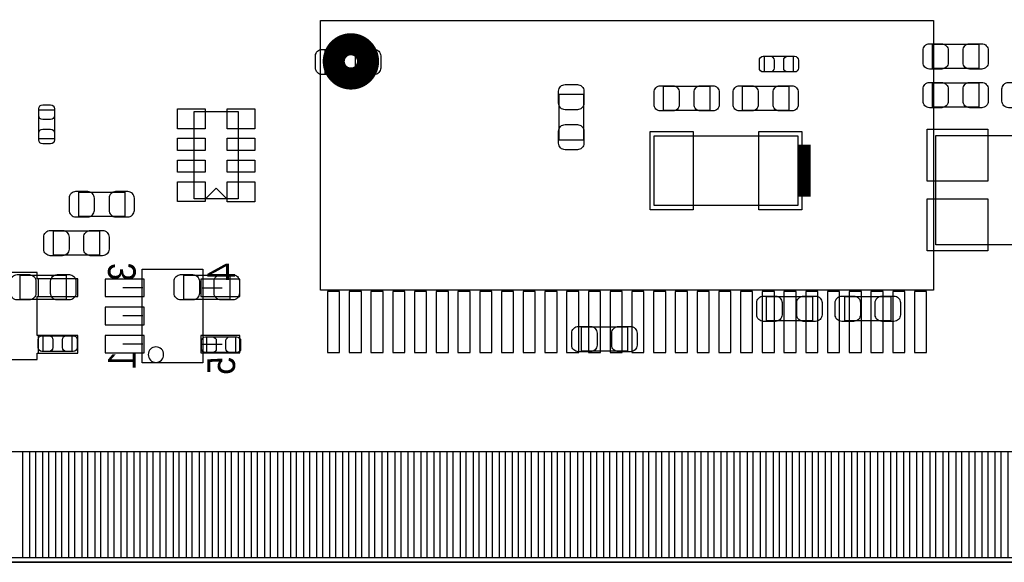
# Model space of a CAD drawing. Extents: x 7.2 to 74.8, y 34 to 67.
# Tile 4 of 7: x 39.7 to 62.3, y 34 to 46.5. Entities that reach past the tile are written whole.
import ezdxf
from ezdxf.enums import TextEntityAlignment as Align

# ---------------------------------------------------------------- set-up
doc = ezdxf.new("R2010")
doc.units = 0
for name, color, linetype in [('BG_OUTLINE', 3, 'CONTINUOUS'), ('PG_ASSEMBLY_BOTTOM', 140, 'CONTINUOUS'), ('PG_ASSEMBLY_TOP', 140, 'CONTINUOUS'), ('PIN_BOTTOM', 2, 'CONTINUOUS'), ('PIN_TOP', 160, 'CONTINUOUS')]:
    doc.layers.add(name, color=color, linetype=linetype)

msp = doc.modelspace()

# ---------------------------------------------------------------- linework, layer by layer
at = {"layer": 'BG_OUTLINE'}
msp.add_lwpolyline([(74.799952, 55.992776, 0.414214), (72.800972, 53.993796, 0.414214), (74.799952, 51.994816), (74.799952, 33.993836), (23.949152, 33.993836), (23.949152, 37.493956, 0.414214), (23.451312, 37.994336, 0.414214), (22.950932, 37.493956), (22.950932, 33.993836), (7.200392, 33.993836), (7.200392, 51.994816, 0.414214), (9.199372, 53.993796, 0.414214), (7.200392, 55.992776), (7.199884, 66.987928), (74.799952, 66.987928)], format="xyb", close=True, dxfattribs=at)
at = {"layer": 'PG_ASSEMBLY_BOTTOM'}
for points in [[(60.66917, 46.45787), (60.66917, 40.25773), (46.56963, 40.25773), (46.56963, 46.45787)], [(42.069512, 41.950132), (41.009316, 41.950132), (41.009316, 42.509948), (42.069512, 42.509948)], [(38.808152, 40.661336), (38.808152, 40.514016), (37.875972, 40.514016), (37.875972, 40.107616), (38.808152, 40.107616), (38.808152, 39.863776), (37.875972, 39.863776), (37.875972, 39.457376), (38.808152, 39.457376), (38.808152, 39.211758), (37.875972, 39.211758), (37.875972, 38.807136), (38.808152, 38.807136), (38.808152, 38.659816), (40.057832, 38.659816), (40.057832, 38.807136), (40.990012, 38.807136), (40.990012, 39.213536), (40.057832, 39.213536), (40.057832, 40.107616), (40.990012, 40.107616), (40.990012, 40.514016), (40.057832, 40.514016), (40.057832, 40.661336)]]:
    msp.add_lwpolyline(points, close=True, dxfattribs=at)
at = {"layer": 'PG_ASSEMBLY_BOTTOM', "const_width": 0.508}
msp.add_lwpolyline([(47.663608, 45.5168, 1), (46.875192, 45.5168, 1), (47.663608, 45.5168)], format="xyb", dxfattribs=at)
at = {"layer": 'PG_ASSEMBLY_BOTTOM'}
for points in [[(42.466768, 38.585394), (42.466768, 40.735504), (43.866816, 40.735504), (43.866816, 38.585394), (42.466768, 38.585394)], [(42.480992, 40.310816), (42.023792, 40.310816)], [(43.852592, 40.310816), (44.309792, 40.310816)], [(42.480992, 39.660576), (42.023792, 39.660576)], [(42.480992, 39.010336), (42.023792, 39.010336)], [(43.852592, 39.010336), (44.309792, 39.010336)]]:
    msp.add_lwpolyline(points, dxfattribs=at)
msp.add_lwpolyline([(42.963592, 38.771576, 1), (42.607992, 38.771576, 1), (42.963592, 38.771576)], format="xyb", dxfattribs=at)
at = {"layer": 'PG_ASSEMBLY_TOP'}
for points in [[(46.675802, 45.224192), (46.675802, 45.784008), (47.735998, 45.784008), (47.735998, 45.224192)], [(60.645802, 45.351192), (60.645802, 45.911008), (61.705998, 45.911008), (61.705998, 45.351192)], [(56.781954, 45.273214), (56.781954, 45.633386), (57.441846, 45.633386), (57.441846, 45.273214)], [(55.521098, 44.945808), (55.521098, 44.385992), (54.460902, 44.385992), (54.460902, 44.945808)], [(56.277002, 44.385992), (56.277002, 44.945808), (57.337198, 44.945808), (57.337198, 44.385992)], [(60.645802, 44.462192), (60.645802, 45.022008), (61.705998, 45.022008), (61.705998, 44.462192)], [(52.056792, 44.764198), (52.616608, 44.764198), (52.616608, 43.704002), (52.056792, 43.704002)], [(40.451786, 43.739054), (40.091614, 43.739054), (40.091614, 44.398946), (40.451786, 44.398946)], [(44.6786, 42.3545), (43.6626, 42.3545), (43.6626, 44.3611), (44.6786, 44.3611)], [(57.5437, 43.8023), (57.5437, 42.2021), (54.2417, 42.2021), (54.2417, 43.8023)], [(63.9191, 43.815), (63.9191, 41.3004), (60.7187, 41.3004), (60.7187, 43.815)], [(40.426894, 41.057068), (40.426894, 41.616884), (41.48709, 41.616884), (41.48709, 41.057068)], [(39.664894, 40.041068), (39.664894, 40.600884), (40.72509, 40.600884), (40.72509, 40.041068)], [(43.424094, 40.041068), (43.424094, 40.600884), (44.48429, 40.600884), (44.48429, 40.041068)], [(57.883298, 40.107108), (57.883298, 39.547292), (56.823102, 39.547292), (56.823102, 40.107108)], [(58.626502, 39.547292), (58.626502, 40.107108), (59.686698, 40.107108), (59.686698, 39.547292)], [(52.568602, 38.848792), (52.568602, 39.408608), (53.628798, 39.408608), (53.628798, 38.848792)], [(40.855138, 39.205662), (40.855138, 38.84549), (40.195246, 38.84549), (40.195246, 39.205662)], [(44.614338, 39.180262), (44.614338, 38.82009), (43.954446, 38.82009), (43.954446, 39.180262)]]:
    msp.add_lwpolyline(points, close=True, dxfattribs=at)
at = {"layer": 'PG_ASSEMBLY_TOP', "const_width": 0.29972}
msp.add_lwpolyline([(57.69356, 42.40276), (57.69356, 43.60164)], dxfattribs=at)
at = {"layer": 'PG_ASSEMBLY_TOP'}
for points in [[(44.1706, 42.60342), (43.9166, 42.34942)], [(44.1706, 42.60342), (44.4246, 42.34942)], [(23.949152, 33.993836), (74.80046, 33.994344)]]:
    msp.add_lwpolyline(points, dxfattribs=at)
at = {"layer": 'PIN_BOTTOM'}
for points in [[(40.939466, 41.939972), (41.219374, 41.939972, 0.414846), (41.369488, 42.090086), (41.369488, 42.369994, 0.414846), (41.219374, 42.520108), (40.939466, 42.520108, 0.414846), (40.789352, 42.369994), (40.789352, 42.090086, 0.414846)], [(42.139362, 42.520108), (41.859454, 42.520108, 0.414846), (41.70934, 42.369994), (41.70934, 42.090086, 0.414846), (41.859454, 41.939972), (42.139362, 41.939972, 0.414846), (42.289476, 42.090086), (42.289476, 42.369994, 0.414846)]]:
    msp.add_lwpolyline(points, format="xyb", close=True, dxfattribs=at)
for points in [[(40.990012, 40.514016), (40.075612, 40.514016), (40.075612, 40.107616), (40.990012, 40.107616)], [(41.617011, 40.110791), (42.516933, 40.110791), (42.516933, 40.510841), (41.617011, 40.510841)], [(43.816651, 40.110791), (44.716573, 40.110791), (44.716573, 40.510841), (43.816651, 40.510841)], [(47.010828, 40.2209), (46.731428, 40.2209), (46.731428, 38.8239), (47.010828, 38.8239)], [(47.5107, 40.2209), (47.2313, 40.2209), (47.2313, 38.8239), (47.5107, 38.8239)], [(48.010572, 40.2209), (47.731172, 40.2209), (47.731172, 38.8239), (48.010572, 38.8239)], [(48.510444, 40.2209), (48.231044, 40.2209), (48.231044, 38.8239), (48.510444, 38.8239)], [(49.010316, 40.2209), (48.730916, 40.2209), (48.730916, 38.8239), (49.010316, 38.8239)], [(49.510188, 40.2209), (49.230788, 40.2209), (49.230788, 38.8239), (49.510188, 38.8239)], [(50.01006, 40.2209), (49.73066, 40.2209), (49.73066, 38.8239), (50.01006, 38.8239)], [(50.509932, 40.2209), (50.230532, 40.2209), (50.230532, 38.8239), (50.509932, 38.8239)], [(51.009804, 40.2209), (50.730404, 40.2209), (50.730404, 38.8239), (51.009804, 38.8239)], [(51.509676, 40.2209), (51.230276, 40.2209), (51.230276, 38.8239), (51.509676, 38.8239)], [(52.009548, 40.2209), (51.730148, 40.2209), (51.730148, 38.8239), (52.009548, 38.8239)], [(52.50942, 40.2209), (52.23002, 40.2209), (52.23002, 38.8239), (52.50942, 38.8239)], [(53.009292, 40.2209), (52.729892, 40.2209), (52.729892, 38.8239), (53.009292, 38.8239)], [(53.509164, 40.2209), (53.229764, 40.2209), (53.229764, 38.8239), (53.509164, 38.8239)], [(54.009036, 40.2209), (53.729636, 40.2209), (53.729636, 38.8239), (54.009036, 38.8239)], [(54.508908, 40.2209), (54.229508, 40.2209), (54.229508, 38.8239), (54.508908, 38.8239)], [(55.00878, 40.2209), (54.72938, 40.2209), (54.72938, 38.8239), (55.00878, 38.8239)], [(55.508652, 40.2209), (55.229252, 40.2209), (55.229252, 38.8239), (55.508652, 38.8239)], [(56.008524, 40.2209), (55.729124, 40.2209), (55.729124, 38.8239), (56.008524, 38.8239)], [(56.508396, 40.2209), (56.228996, 40.2209), (56.228996, 38.8239), (56.508396, 38.8239)], [(57.008268, 40.2209), (56.728868, 40.2209), (56.728868, 38.8239), (57.008268, 38.8239)], [(57.50814, 40.2209), (57.22874, 40.2209), (57.22874, 38.8239), (57.50814, 38.8239)], [(58.008012, 40.2209), (57.728612, 40.2209), (57.728612, 38.8239), (58.008012, 38.8239)], [(58.507884, 40.2209), (58.228484, 40.2209), (58.228484, 38.8239), (58.507884, 38.8239)], [(59.007756, 40.2209), (58.728356, 40.2209), (58.728356, 38.8239), (59.007756, 38.8239)], [(59.507628, 40.2209), (59.228228, 40.2209), (59.228228, 38.8239), (59.507628, 38.8239)], [(60.0075, 40.2209), (59.7281, 40.2209), (59.7281, 38.8239), (60.0075, 38.8239)], [(60.507372, 40.2209), (60.227972, 40.2209), (60.227972, 38.8239), (60.507372, 38.8239)], [(41.617011, 39.460551), (42.516933, 39.460551), (42.516933, 39.860601), (41.617011, 39.860601)], [(40.990012, 39.213536), (40.075612, 39.213536), (40.075612, 38.807136), (40.990012, 38.807136)], [(41.617011, 38.810311), (42.516933, 38.810311), (42.516933, 39.210361), (41.617011, 39.210361)], [(43.816651, 38.810311), (44.716573, 38.810311), (44.716573, 39.210361), (43.816651, 39.210361)], [(39.421816, 34.09442), (39.421816, 36.54425), (39.879016, 36.54425), (39.879016, 34.09442)], [(40.021764, 34.09442), (40.021764, 36.54425), (40.478964, 36.54425), (40.478964, 34.09442)], [(40.621712, 34.09442), (40.621712, 36.54425), (41.078912, 36.54425), (41.078912, 34.09442)], [(41.221914, 34.09442), (41.221914, 36.54425), (41.679114, 36.54425), (41.679114, 34.09442)], [(41.821862, 34.09442), (41.821862, 36.54425), (42.279062, 36.54425), (42.279062, 34.09442)], [(42.42181, 34.09442), (42.42181, 36.54425), (42.87901, 36.54425), (42.87901, 34.09442)], [(43.021758, 34.09442), (43.021758, 36.54425), (43.478958, 36.54425), (43.478958, 34.09442)], [(43.621706, 34.09442), (43.621706, 36.54425), (44.078906, 36.54425), (44.078906, 34.09442)], [(44.221908, 34.09442), (44.221908, 36.54425), (44.679108, 36.54425), (44.679108, 34.09442)], [(44.821856, 34.09442), (44.821856, 36.54425), (45.279056, 36.54425), (45.279056, 34.09442)], [(45.421804, 34.09442), (45.421804, 36.54425), (45.879004, 36.54425), (45.879004, 34.09442)], [(46.021752, 34.09442), (46.021752, 36.54425), (46.478952, 36.54425), (46.478952, 34.09442)], [(46.6217, 34.09442), (46.6217, 36.54425), (47.0789, 36.54425), (47.0789, 34.09442)], [(47.221902, 34.09442), (47.221902, 36.54425), (47.679102, 36.54425), (47.679102, 34.09442)], [(47.82185, 34.09442), (47.82185, 36.54425), (48.27905, 36.54425), (48.27905, 34.09442)], [(48.421798, 34.09442), (48.421798, 36.54425), (48.878998, 36.54425), (48.878998, 34.09442)], [(49.021746, 34.09442), (49.021746, 36.54425), (49.478946, 36.54425), (49.478946, 34.09442)], [(49.621694, 34.09442), (49.621694, 36.54425), (50.078894, 36.54425), (50.078894, 34.09442)], [(50.221896, 34.09442), (50.221896, 36.54425), (50.679096, 36.54425), (50.679096, 34.09442)], [(50.821844, 34.09442), (50.821844, 36.54425), (51.279044, 36.54425), (51.279044, 34.09442)], [(51.421792, 34.09442), (51.421792, 36.54425), (51.878992, 36.54425), (51.878992, 34.09442)], [(52.02174, 34.09442), (52.02174, 36.54425), (52.47894, 36.54425), (52.47894, 34.09442)], [(52.621688, 34.09442), (52.621688, 36.54425), (53.078888, 36.54425), (53.078888, 34.09442)], [(53.22189, 34.09442), (53.22189, 36.54425), (53.67909, 36.54425), (53.67909, 34.09442)], [(53.821838, 34.09442), (53.821838, 36.54425), (54.279038, 36.54425), (54.279038, 34.09442)], [(54.421786, 34.09442), (54.421786, 36.54425), (54.878986, 36.54425), (54.878986, 34.09442)], [(55.021734, 34.09442), (55.021734, 36.54425), (55.478934, 36.54425), (55.478934, 34.09442)], [(55.621682, 34.09442), (55.621682, 36.54425), (56.078882, 36.54425), (56.078882, 34.09442)], [(56.221884, 34.09442), (56.221884, 36.54425), (56.679084, 36.54425), (56.679084, 34.09442)], [(56.821832, 34.09442), (56.821832, 36.54425), (57.279032, 36.54425), (57.279032, 34.09442)], [(57.42178, 34.09442), (57.42178, 36.54425), (57.87898, 36.54425), (57.87898, 34.09442)], [(58.021728, 34.09442), (58.021728, 36.54425), (58.478928, 36.54425), (58.478928, 34.09442)], [(58.621676, 34.09442), (58.621676, 36.54425), (59.078876, 36.54425), (59.078876, 34.09442)], [(59.221878, 34.09442), (59.221878, 36.54425), (59.679078, 36.54425), (59.679078, 34.09442)], [(59.821826, 34.09442), (59.821826, 36.54425), (60.279026, 36.54425), (60.279026, 34.09442)], [(60.421774, 34.09442), (60.421774, 36.54425), (60.878974, 36.54425), (60.878974, 34.09442)], [(61.021722, 34.09442), (61.021722, 36.54425), (61.478922, 36.54425), (61.478922, 34.09442)], [(61.62167, 34.09442), (61.62167, 36.54425), (62.07887, 36.54425), (62.07887, 34.09442)], [(62.221872, 34.09442), (62.221872, 36.54425), (62.679072, 36.54425), (62.679072, 34.09442)]]:
    msp.add_lwpolyline(points, close=True, dxfattribs=at)
at = {"layer": 'PIN_TOP'}
for points in [[(46.605952, 45.794168), (46.88586, 45.794168, -0.414846), (47.035974, 45.644054), (47.035974, 45.364146, -0.414846), (46.88586, 45.214032), (46.605952, 45.214032, -0.414846), (46.455838, 45.364146), (46.455838, 45.644054, -0.414846)], [(47.805848, 45.214032), (47.52594, 45.214032, -0.414846), (47.375826, 45.364146), (47.375826, 45.644054, -0.414846), (47.52594, 45.794168), (47.805848, 45.794168, -0.414846), (47.955962, 45.644054), (47.955962, 45.364146, -0.414846)], [(60.575952, 45.921168), (60.85586, 45.921168, -0.414846), (61.005974, 45.771054), (61.005974, 45.491146, -0.414846), (60.85586, 45.341032), (60.575952, 45.341032, -0.414846), (60.425838, 45.491146), (60.425838, 45.771054, -0.414846)], [(61.775848, 45.341032), (61.49594, 45.341032, -0.414846), (61.345826, 45.491146), (61.345826, 45.771054, -0.414846), (61.49594, 45.921168), (61.775848, 45.921168, -0.414846), (61.925962, 45.771054), (61.925962, 45.491146, -0.414846)], [(56.751982, 45.633386), (56.912002, 45.633386, -0.413587), (57.001918, 45.543216), (57.001918, 45.363384, -0.413587), (56.912002, 45.273214), (56.751982, 45.273214, -0.413587), (56.662066, 45.363384), (56.662066, 45.543216, -0.413587)], [(57.471818, 45.273214), (57.311798, 45.273214, -0.413587), (57.221882, 45.363384), (57.221882, 45.543216, -0.413587), (57.311798, 45.633386), (57.471818, 45.633386, -0.413587), (57.561734, 45.543216), (57.561734, 45.363384, -0.413587)], [(52.626768, 44.834048), (52.626768, 44.55414, -0.414846), (52.476654, 44.404026), (52.196746, 44.404026, -0.414846), (52.046632, 44.55414), (52.046632, 44.834048, -0.414846), (52.196746, 44.984162), (52.476654, 44.984162, -0.414846)], [(54.391052, 44.955968), (54.67096, 44.955968, -0.414846), (54.821074, 44.805854), (54.821074, 44.525946, -0.414846), (54.67096, 44.375832), (54.391052, 44.375832, -0.414846), (54.240938, 44.525946), (54.240938, 44.805854, -0.414846)], [(55.590948, 44.375832), (55.31104, 44.375832, -0.414846), (55.160926, 44.525946), (55.160926, 44.805854, -0.414846), (55.31104, 44.955968), (55.590948, 44.955968, -0.414846), (55.741062, 44.805854), (55.741062, 44.525946, -0.414846)], [(56.207152, 44.955968), (56.48706, 44.955968, -0.414846), (56.637174, 44.805854), (56.637174, 44.525946, -0.414846), (56.48706, 44.375832), (56.207152, 44.375832, -0.414846), (56.057038, 44.525946), (56.057038, 44.805854, -0.414846)], [(57.407048, 44.375832), (57.12714, 44.375832, -0.414846), (56.977026, 44.525946), (56.977026, 44.805854, -0.414846), (57.12714, 44.955968), (57.407048, 44.955968, -0.414846), (57.557162, 44.805854), (57.557162, 44.525946, -0.414846)], [(60.575952, 45.032168), (60.85586, 45.032168, -0.414846), (61.005974, 44.882054), (61.005974, 44.602146, -0.414846), (60.85586, 44.452032), (60.575952, 44.452032, -0.414846), (60.425838, 44.602146), (60.425838, 44.882054, -0.414846)], [(61.775848, 44.452032), (61.49594, 44.452032, -0.414846), (61.345826, 44.602146), (61.345826, 44.882054, -0.414846), (61.49594, 45.032168), (61.775848, 45.032168, -0.414846), (61.925962, 44.882054), (61.925962, 44.602146, -0.414846)], [(62.392052, 45.032168), (62.67196, 45.032168, -0.414846), (62.822074, 44.882054), (62.822074, 44.602146, -0.414846), (62.67196, 44.452032), (62.392052, 44.452032, -0.414846), (62.241938, 44.602146), (62.241938, 44.882054, -0.414846)], [(40.451786, 44.428918), (40.451786, 44.268898, -0.413587), (40.361616, 44.178982), (40.181784, 44.178982, -0.413587), (40.091614, 44.268898), (40.091614, 44.428918, -0.413587), (40.181784, 44.518834), (40.361616, 44.518834, -0.413587)], [(40.091614, 43.709082), (40.091614, 43.869102, -0.413587), (40.181784, 43.959018), (40.361616, 43.959018, -0.413587), (40.451786, 43.869102), (40.451786, 43.709082, -0.413587), (40.361616, 43.619166), (40.181784, 43.619166, -0.413587)], [(52.046632, 43.634152), (52.046632, 43.91406, -0.414846), (52.196746, 44.064174), (52.476654, 44.064174, -0.414846), (52.626768, 43.91406), (52.626768, 43.634152, -0.414846), (52.476654, 43.484038), (52.196746, 43.484038, -0.414846)], [(40.357044, 41.627044), (40.636952, 41.627044, -0.414846), (40.787066, 41.47693), (40.787066, 41.197022, -0.414846), (40.636952, 41.046908), (40.357044, 41.046908, -0.414846), (40.20693, 41.197022), (40.20693, 41.47693, -0.414846)], [(41.55694, 41.046908), (41.277032, 41.046908, -0.414846), (41.126918, 41.197022), (41.126918, 41.47693, -0.414846), (41.277032, 41.627044), (41.55694, 41.627044, -0.414846), (41.707054, 41.47693), (41.707054, 41.197022, -0.414846)], [(39.595044, 40.611044), (39.874952, 40.611044, -0.414846), (40.025066, 40.46093), (40.025066, 40.181022, -0.414846), (39.874952, 40.030908), (39.595044, 40.030908, -0.414846), (39.44493, 40.181022), (39.44493, 40.46093, -0.414846)], [(40.79494, 40.030908), (40.515032, 40.030908, -0.414846), (40.364918, 40.181022), (40.364918, 40.46093, -0.414846), (40.515032, 40.611044), (40.79494, 40.611044, -0.414846), (40.945054, 40.46093), (40.945054, 40.181022, -0.414846)], [(43.354244, 40.611044), (43.634152, 40.611044, -0.414846), (43.784266, 40.46093), (43.784266, 40.181022, -0.414846), (43.634152, 40.030908), (43.354244, 40.030908, -0.414846), (43.20413, 40.181022), (43.20413, 40.46093, -0.414846)], [(44.55414, 40.030908), (44.274232, 40.030908, -0.414846), (44.124118, 40.181022), (44.124118, 40.46093, -0.414846), (44.274232, 40.611044), (44.55414, 40.611044, -0.414846), (44.704254, 40.46093), (44.704254, 40.181022, -0.414846)], [(56.753252, 40.117268), (57.03316, 40.117268, -0.414846), (57.183274, 39.967154), (57.183274, 39.687246, -0.414846), (57.03316, 39.537132), (56.753252, 39.537132, -0.414846), (56.603138, 39.687246), (56.603138, 39.967154, -0.414846)], [(57.953148, 39.537132), (57.67324, 39.537132, -0.414846), (57.523126, 39.687246), (57.523126, 39.967154, -0.414846), (57.67324, 40.117268), (57.953148, 40.117268, -0.414846), (58.103262, 39.967154), (58.103262, 39.687246, -0.414846)], [(58.556652, 40.117268), (58.83656, 40.117268, -0.414846), (58.986674, 39.967154), (58.986674, 39.687246, -0.414846), (58.83656, 39.537132), (58.556652, 39.537132, -0.414846), (58.406538, 39.687246), (58.406538, 39.967154, -0.414846)], [(59.756548, 39.537132), (59.47664, 39.537132, -0.414846), (59.326526, 39.687246), (59.326526, 39.967154, -0.414846), (59.47664, 40.117268), (59.756548, 40.117268, -0.414846), (59.906662, 39.967154), (59.906662, 39.687246, -0.414846)], [(52.498752, 39.418768), (52.77866, 39.418768, -0.414846), (52.928774, 39.268654), (52.928774, 38.988746, -0.414846), (52.77866, 38.838632), (52.498752, 38.838632, -0.414846), (52.348638, 38.988746), (52.348638, 39.268654, -0.414846)], [(53.698648, 38.838632), (53.41874, 38.838632, -0.414846), (53.268626, 38.988746), (53.268626, 39.268654, -0.414846), (53.41874, 39.418768), (53.698648, 39.418768, -0.414846), (53.848762, 39.268654), (53.848762, 38.988746, -0.414846)], [(40.165274, 39.205662), (40.325294, 39.205662, -0.413587), (40.41521, 39.115492), (40.41521, 38.93566, -0.413587), (40.325294, 38.84549), (40.165274, 38.84549, -0.413587), (40.075358, 38.93566), (40.075358, 39.115492, -0.413587)], [(40.88511, 38.84549), (40.72509, 38.84549, -0.413587), (40.635174, 38.93566), (40.635174, 39.115492, -0.413587), (40.72509, 39.205662), (40.88511, 39.205662, -0.413587), (40.975026, 39.115492), (40.975026, 38.93566, -0.413587)], [(43.924474, 39.180262), (44.084494, 39.180262, -0.413587), (44.17441, 39.090092), (44.17441, 38.91026, -0.413587), (44.084494, 38.82009), (43.924474, 38.82009, -0.413587), (43.834558, 38.91026), (43.834558, 39.090092, -0.413587)], [(44.64431, 38.82009), (44.48429, 38.82009, -0.413587), (44.394374, 38.91026), (44.394374, 39.090092, -0.413587), (44.48429, 39.180262), (44.64431, 39.180262, -0.413587), (44.734226, 39.090092), (44.734226, 38.91026, -0.413587)]]:
    msp.add_lwpolyline(points, format="xyb", close=True, dxfattribs=at)
for points in [[(43.9166, 43.96867), (43.2816, 43.96867), (43.2816, 44.42587), (43.9166, 44.42587)], [(45.0596, 43.967908), (44.4246, 43.967908), (44.4246, 44.425108), (45.0596, 44.425108)], [(61.91885, 43.957748), (61.91885, 42.757852), (60.518802, 42.757852), (60.518802, 43.957748)], [(43.9166, 43.468544), (43.2816, 43.468544), (43.2816, 43.747944), (43.9166, 43.747944)], [(45.0596, 43.467782), (44.4246, 43.467782), (44.4246, 43.747182), (45.0596, 43.747182)], [(55.13832, 43.9039), (55.13832, 42.1005), (54.14772, 42.1005), (54.14772, 43.9039)], [(57.63768, 43.9039), (57.63768, 42.1005), (56.64708, 42.1005), (56.64708, 43.9039)], [(43.9166, 42.968418), (43.2816, 42.968418), (43.2816, 43.247818), (43.9166, 43.247818)], [(45.0596, 42.967656), (44.4246, 42.967656), (44.4246, 43.247056), (45.0596, 43.247056)], [(43.9166, 42.290492), (43.2816, 42.290492), (43.2816, 42.747692), (43.9166, 42.747692)], [(45.0596, 42.28719), (44.4246, 42.28719), (44.4246, 42.74439), (45.0596, 42.74439)], [(61.91885, 42.357548), (61.91885, 41.157652), (60.518802, 41.157652), (60.518802, 42.357548)], [(39.72179, 34.09442), (39.72179, 36.54425), (40.17899, 36.54425), (40.17899, 34.09442)], [(40.321738, 34.09442), (40.321738, 36.54425), (40.778938, 36.54425), (40.778938, 34.09442)], [(40.921686, 34.09442), (40.921686, 36.54425), (41.378886, 36.54425), (41.378886, 34.09442)], [(41.521888, 34.09442), (41.521888, 36.54425), (41.979088, 36.54425), (41.979088, 34.09442)], [(42.121836, 34.09442), (42.121836, 36.54425), (42.579036, 36.54425), (42.579036, 34.09442)], [(42.721784, 34.09442), (42.721784, 36.54425), (43.178984, 36.54425), (43.178984, 34.09442)], [(43.321732, 34.09442), (43.321732, 36.54425), (43.778932, 36.54425), (43.778932, 34.09442)], [(43.92168, 34.09442), (43.92168, 36.54425), (44.37888, 36.54425), (44.37888, 34.09442)], [(44.521882, 34.09442), (44.521882, 36.54425), (44.979082, 36.54425), (44.979082, 34.09442)], [(45.12183, 34.09442), (45.12183, 36.54425), (45.57903, 36.54425), (45.57903, 34.09442)], [(45.721778, 34.09442), (45.721778, 36.54425), (46.178978, 36.54425), (46.178978, 34.09442)], [(46.321726, 34.09442), (46.321726, 36.54425), (46.778926, 36.54425), (46.778926, 34.09442)], [(46.921674, 34.09442), (46.921674, 36.54425), (47.378874, 36.54425), (47.378874, 34.09442)], [(47.521876, 34.09442), (47.521876, 36.54425), (47.979076, 36.54425), (47.979076, 34.09442)], [(48.121824, 34.09442), (48.121824, 36.54425), (48.579024, 36.54425), (48.579024, 34.09442)], [(48.721772, 34.09442), (48.721772, 36.54425), (49.178972, 36.54425), (49.178972, 34.09442)], [(49.32172, 34.09442), (49.32172, 36.54425), (49.77892, 36.54425), (49.77892, 34.09442)], [(49.921668, 34.09442), (49.921668, 36.54425), (50.378868, 36.54425), (50.378868, 34.09442)], [(50.52187, 34.09442), (50.52187, 36.54425), (50.97907, 36.54425), (50.97907, 34.09442)], [(51.121818, 34.09442), (51.121818, 36.54425), (51.579018, 36.54425), (51.579018, 34.09442)], [(51.721766, 34.09442), (51.721766, 36.54425), (52.178966, 36.54425), (52.178966, 34.09442)], [(52.321714, 34.09442), (52.321714, 36.54425), (52.778914, 36.54425), (52.778914, 34.09442)], [(52.921916, 34.09442), (52.921916, 36.54425), (53.379116, 36.54425), (53.379116, 34.09442)], [(53.521864, 34.09442), (53.521864, 36.54425), (53.979064, 36.54425), (53.979064, 34.09442)], [(54.121812, 34.09442), (54.121812, 36.54425), (54.579012, 36.54425), (54.579012, 34.09442)], [(54.72176, 34.09442), (54.72176, 36.54425), (55.17896, 36.54425), (55.17896, 34.09442)], [(55.321708, 34.09442), (55.321708, 36.54425), (55.778908, 36.54425), (55.778908, 34.09442)], [(55.92191, 34.09442), (55.92191, 36.54425), (56.37911, 36.54425), (56.37911, 34.09442)], [(56.521858, 34.09442), (56.521858, 36.54425), (56.979058, 36.54425), (56.979058, 34.09442)], [(57.121806, 34.09442), (57.121806, 36.54425), (57.579006, 36.54425), (57.579006, 34.09442)], [(57.721754, 34.09442), (57.721754, 36.54425), (58.178954, 36.54425), (58.178954, 34.09442)], [(58.321702, 34.09442), (58.321702, 36.54425), (58.778902, 36.54425), (58.778902, 34.09442)], [(58.921904, 34.09442), (58.921904, 36.54425), (59.379104, 36.54425), (59.379104, 34.09442)], [(59.521852, 34.09442), (59.521852, 36.54425), (59.979052, 36.54425), (59.979052, 34.09442)], [(60.1218, 34.09442), (60.1218, 36.54425), (60.579, 36.54425), (60.579, 34.09442)], [(60.721748, 34.09442), (60.721748, 36.54425), (61.178948, 36.54425), (61.178948, 34.09442)], [(61.321696, 34.09442), (61.321696, 36.54425), (61.778896, 36.54425), (61.778896, 34.09442)], [(61.921898, 34.09442), (61.921898, 36.54425), (62.379098, 36.54425), (62.379098, 34.09442)]]:
    msp.add_lwpolyline(points, close=True, dxfattribs=at)

# ---------------------------------------------------------------- texts
at = {"layer": 'PG_ASSEMBLY_BOTTOM', "text_generation_flag": 2, "width": 0.88}
for s, p in [('3', (42.319956, 40.676576)), ('4', (44.60621, 40.676576)), ('1', (42.319956, 38.644576)), ('5', (44.60621, 38.517576))]:
    msp.add_text(s, height=0.635, rotation=90, dxfattribs=at).set_placement(p, align=Align.CENTER)

doc.saveas('drawing.dxf')
